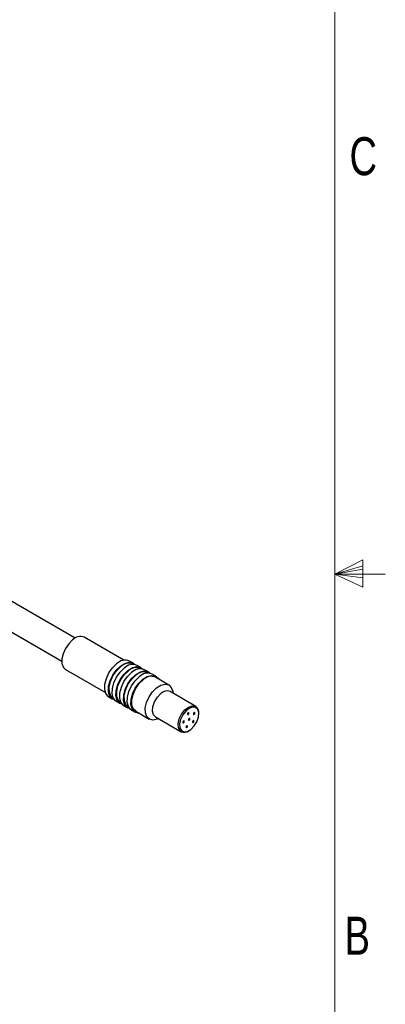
# Model space of a CAD drawing. Header units: millimetres. Extents: x 5 to 273, y 7 to 200.
# Tile 11 of 12: x 250 to 273, y 82 to 144. Entities that reach past the tile are written whole.
import ezdxf

# ---------------------------------------------------------------- set-up
doc = ezdxf.new("R2010")
doc.units = ezdxf.units.MM
doc.styles.add('SLDTEXTSTYLE0', font='TXT', dxfattribs={"width": 0.75})

msp = doc.modelspace()

# ---------------------------------------------------------------- linework, layer by layer
at = {"color": 7, "linetype": 'Continuous', "lineweight": 18}
for p, q in [((270.00015, 9.95866), (270.00015, 196.675)), ((270.00015, 109.01866), (271.75709, 109.91609)), ((271.75709, 109.91609), (271.75709, 108.20591)), ((271.75709, 109.53886), (270.00015, 109.01866)), ((271.75709, 109.32667), (270.00015, 109.01866)), ((271.75709, 108.78441), (270.00015, 109.01866)), ((271.75709, 108.78441), (270.00015, 109.01866)), ((271.75709, 108.20591), (270.00015, 109.01866)), ((270.00015, 109.01866), (273.17515, 109.01866))]:
    msp.add_line(p, q, dxfattribs=at)
at = {"color": 7, "linetype": 'Continuous', "lineweight": 25}
for p, q in [((253.71128, 105.00924), (244.0458, 110.58901)), ((243.46708, 108.99864), (252.87802, 103.56583)), ((256.78074, 103.62217), (254.28622, 105.06223)), ((253.11965, 103.04145), (255.61416, 101.60139)), ((257.36987, 103.43603), (257.13417, 103.5721)), ((257.36674, 103.36086), (257.33654, 103.3783)), ((257.84127, 103.1639), (257.60557, 103.29996)), ((257.83815, 103.08872), (257.80794, 103.10616)), ((258.31268, 102.89176), (258.07697, 103.02783)), ((258.30955, 102.81659), (258.27935, 102.83402)), ((258.78408, 102.61962), (258.54838, 102.75569)), ((259.59928, 102.07204), (258.75075, 102.56189)), ((255.83427, 101.32037), (256.06997, 101.1843)), ((256.1033, 101.24204), (256.13351, 101.2246)), ((261.27944, 100.73646), (259.67666, 101.66173)), ((256.30568, 101.04824), (256.54138, 100.91217)), ((256.57471, 100.96991), (256.60491, 100.95247)), ((256.77708, 100.7761), (257.01278, 100.64003)), ((257.04611, 100.69777), (257.07632, 100.68033)), ((257.24848, 100.50396), (257.48419, 100.3679)), ((257.51752, 100.42563), (258.36605, 99.93579)), ((258.76007, 100.07397), (260.36284, 99.14871))]:
    msp.add_line(p, q, dxfattribs=at)
at = {"color": 7, "linetype": 'Continuous', "lineweight": 25, "flags": 128}
for points in [[(253.55428, 104.90306), (253.3108, 104.6636), (253.10571, 104.36426), (252.95908, 104.03433), (252.88526, 103.70611), (252.89148, 103.41174), (252.97713, 103.18003), (253.11965, 103.04145)], [(255.83427, 101.32037), (255.78398, 101.35429), (255.63955, 101.53981), (255.57018, 101.80586), (255.58201, 102.12882), (255.67402, 102.47998), (255.83801, 102.82814), (256.05942, 103.14237), (256.31858, 103.39474)], [(256.19859, 101.13493), (256.01969, 101.21822), (255.87526, 101.40374), (255.80588, 101.66979), (255.81772, 101.99275), (255.90972, 102.34391), (256.07371, 102.69207), (256.29513, 103.0063), (256.55428, 103.25868)], [(256.1033, 101.24204), (255.95264, 101.38854), (255.8621, 101.63349), (255.85552, 101.94469), (255.93356, 102.29166), (256.08857, 102.64044), (256.30539, 102.95689), (256.56278, 103.21003)], [(256.30568, 101.04824), (256.25539, 101.08215), (256.11096, 101.26767), (256.04158, 101.53373), (256.05342, 101.85668), (256.14542, 102.20784), (256.30942, 102.55601), (256.53083, 102.87023), (256.78999, 103.12261)], [(256.55428, 103.25868), (256.82816, 103.42677), (257.09241, 103.49565), (257.32357, 103.4592), (257.47695, 103.34934)], [(257.02569, 102.98654), (257.29956, 103.15464), (257.56382, 103.22352), (257.79498, 103.18706), (257.94835, 103.07721)], [(256.67, 100.86279), (256.49109, 100.94608), (256.34666, 101.1316), (256.27728, 101.39766), (256.28912, 101.72061), (256.38113, 102.07178), (256.54512, 102.41994), (256.76653, 102.73417), (257.02569, 102.98654)], [(256.57471, 100.96991), (256.42405, 101.1164), (256.3335, 101.36136), (256.32693, 101.67255), (256.40496, 102.01952), (256.55998, 102.3683), (256.77679, 102.68475), (257.03418, 102.9379)], [(256.77708, 100.7761), (256.72679, 100.81002), (256.58236, 100.99553), (256.51298, 101.26159), (256.52482, 101.58455), (256.61683, 101.93571), (256.78082, 102.28387), (257.00223, 102.5981), (257.26139, 102.85047)], [(257.1414, 100.59066), (256.96249, 100.67395), (256.81806, 100.85947), (256.74869, 101.12552), (256.76053, 101.44848), (256.85253, 101.79964), (257.01652, 102.1478), (257.23794, 102.46203), (257.49709, 102.7144)], [(257.04611, 100.69777), (256.89545, 100.84427), (256.80491, 101.08922), (256.79833, 101.40042), (256.87637, 101.74738), (257.03138, 102.09616), (257.2482, 102.41262), (257.50559, 102.66576)], [(257.24848, 100.50396), (257.1982, 100.53788), (257.05377, 100.7234), (256.98439, 100.98945), (256.99623, 101.31241), (257.08823, 101.66357), (257.25223, 102.01173), (257.47364, 102.32596), (257.73279, 102.57834)], [(257.72301, 100.307), (257.64055, 100.31332), (257.4339, 100.40181), (257.28947, 100.58733), (257.22009, 100.85339), (257.23193, 101.17634), (257.32393, 101.5275), (257.48793, 101.87567), (257.70934, 102.18989), (257.9685, 102.44227)], [(257.49709, 102.7144), (257.77097, 102.8825), (258.03522, 102.95138), (258.26638, 102.91492), (258.41976, 102.80507)], [(257.9685, 102.44227), (258.24237, 102.61036), (258.50663, 102.67924), (258.73779, 102.64279), (258.91531, 102.50424), (258.95625, 102.44326)], [(257.51752, 100.42563), (257.36685, 100.57213), (257.27631, 100.81709), (257.26974, 101.12828), (257.34777, 101.47525), (257.50279, 101.82403), (257.7196, 102.14048), (257.97699, 102.39363)], [(258.94023, 99.97355), (258.86703, 99.93899), (258.60558, 99.87817), (258.38103, 99.92755), (258.21538, 100.08229), (258.12484, 100.32724), (258.11826, 100.63843), (258.1963, 100.9854), (258.35131, 101.33418), (258.56813, 101.65064), (258.82552, 101.90378)], [(258.82552, 101.90378), (259.09829, 102.06884), (259.35975, 102.12966), (259.58429, 102.08028), (259.74994, 101.92554), (259.84049, 101.68059), (259.85372, 101.55593)], [(258.76007, 100.07397), (258.63709, 100.20108), (258.57274, 100.42877), (258.59557, 100.71576), (258.70252, 101.02329), (258.87914, 101.30982), (259.10157, 101.53667)], [(260.97658, 99.29519), (261.18284, 99.50554), (261.34661, 99.77124), (261.44578, 100.0564), (261.46695, 100.32252), (261.40728, 100.53364), (261.2748, 100.66127), (261.08743, 100.68816), (260.87046, 100.61068), (260.65319, 100.4393), (260.46497, 100.19715), (260.33122, 99.91695), (260.27001, 99.63654), (260.28959, 99.39378), (260.38733, 99.22147), (260.55002, 99.14287), (260.7557, 99.1686), (260.97658, 99.29519)], [(260.85094, 100.31676), (260.84416, 100.33259), (260.83135, 100.34044), (260.81447, 100.33912), (260.79608, 100.32882), (260.77898, 100.31112), (260.76578, 100.28871), (260.75848, 100.265), (260.7582, 100.24361), (260.76498, 100.22778), (260.77779, 100.21992), (260.79468, 100.22125), (260.81307, 100.23154), (260.83017, 100.24924), (260.84337, 100.27165), (260.85066, 100.29536), (260.85094, 100.31676)], [(260.91465, 99.95195), (260.90787, 99.96778), (260.89506, 99.97563), (260.87818, 99.97431), (260.85979, 99.96401), (260.84269, 99.94631), (260.82949, 99.9239), (260.82219, 99.90019), (260.82191, 99.87879), (260.82869, 99.86296), (260.8415, 99.85511), (260.85838, 99.85644), (260.87677, 99.86673), (260.89387, 99.88443), (260.90707, 99.90684), (260.91437, 99.93055), (260.91465, 99.95195)], [(261.20175, 100.25405), (261.21591, 100.27577), (261.22451, 100.29951), (261.22623, 100.32165), (261.22081, 100.33882), (261.20908, 100.34841), (261.19282, 100.34895), (261.17451, 100.34037), (261.15693, 100.32396), (261.14277, 100.30224), (261.13417, 100.2785), (261.13245, 100.25636), (261.13786, 100.23919), (261.1496, 100.2296), (261.16586, 100.22906), (261.18417, 100.23764), (261.20175, 100.25405)], [(260.5241, 99.82477), (260.50574, 99.81282), (260.48923, 99.79394), (260.47707, 99.77098), (260.47112, 99.74745), (260.47229, 99.72692), (260.48039, 99.71253), (260.49419, 99.70646), (260.5116, 99.70964), (260.52995, 99.72158), (260.54647, 99.74047), (260.55862, 99.76343), (260.56457, 99.78696), (260.56341, 99.80748), (260.55531, 99.82188), (260.5415, 99.82795), (260.5241, 99.82477)], [(260.6729, 99.45799), (260.66834, 99.43478), (260.67094, 99.41525), (260.68031, 99.40239), (260.69502, 99.39814), (260.71284, 99.40315), (260.73105, 99.41667), (260.74688, 99.43663), (260.75791, 99.45999), (260.76248, 99.4832), (260.75988, 99.50272), (260.75051, 99.51559), (260.73579, 99.51984), (260.71797, 99.51482), (260.69976, 99.50131), (260.68394, 99.48135), (260.6729, 99.45799)], [(261.09171, 99.7233), (261.10725, 99.72089), (261.12537, 99.72771), (261.14332, 99.74272), (261.15836, 99.76363), (261.16821, 99.78725), (261.17136, 99.81), (261.16734, 99.8284), (261.15675, 99.83966), (261.14122, 99.84206), (261.1231, 99.83524), (261.10515, 99.82024), (261.0901, 99.79933), (261.08026, 99.77571), (261.07711, 99.75296), (261.08113, 99.73456), (261.09171, 99.7233)]]:
    msp.add_lwpolyline(points, dxfattribs=at)
at = {"color": 8, "linetype": 'Continuous', "lineweight": 25, "flags": 128}
msp.add_lwpolyline([(260.36284, 99.14871), (260.30247, 99.19426), (260.19706, 99.38009), (260.17594, 99.64188), (260.24196, 99.94429), (260.3862, 100.24647), (260.58918, 100.5076), (260.82349, 100.69243), (261.05748, 100.77599), (261.25955, 100.74699), (261.27944, 100.73646)], dxfattribs=at)
at = {"color": 7, "linetype": 'Continuous', "lineweight": 25}
for centre, radius, start, end in [((254.03021, 104.47697), 0.6388, 66.3745485, 138.1623307), ((256.85105, 102.91007), 0.72002, 66.8461878, 137.6906914), ((257.0659, 102.75959), 0.6753, 66.3745485, 138.1623307), ((257.32246, 102.63794), 0.72002, 66.8461878, 137.6906914), ((257.53731, 102.48746), 0.6753, 66.3745485, 138.1623307), ((257.79386, 102.3658), 0.72002, 66.8461878, 137.6906914), ((258.00871, 102.21532), 0.6753, 66.3745485, 138.1623307), ((258.26527, 102.09367), 0.72002, 66.8461878, 137.6906914), ((258.48012, 101.94318), 0.6753, 66.3745485, 138.1623307), ((259.47896, 101.18603), 0.51514, 67.4318883, 137.1049909), ((260.97323, 100.34297), 0.4986, 353.7614653, 52.1112329), ((260.55372, 99.58447), 0.47574, 246.3452369, 307.7928176)]:
    msp.add_arc(centre, radius, start, end, dxfattribs=at)

# ---------------------------------------------------------------- texts
at = {"color": 7, "linetype": 'Continuous', "lineweight": 0, "char_height": 2.38125, "attachment_point": 1, "style": 'SLDTEXTSTYLE0'}
for s, insert in [('C', (270.92825, 136.40155)), ('B', (270.61806, 87.55228))]:
    msp.add_mtext(s, dxfattribs=dict(at, insert=insert))

doc.saveas('drawing.dxf')
